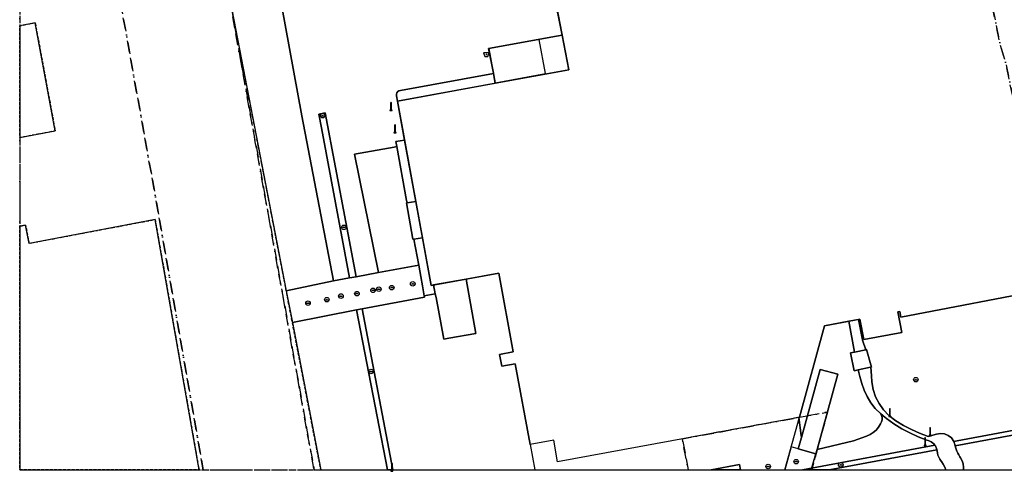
# Model space of a CAD drawing. Header units: millimetres. Extents: x 164728506 to 164943506, y 402859234 to 403059398.
# Tile 1 of 14: x 164728506 to 164836238, y 402859234 to 402908588. Entities that reach past the tile are written whole.
import ezdxf

# ---------------------------------------------------------------- set-up
doc = ezdxf.new("R2010")
doc.units = ezdxf.units.MM
doc.header["$LTSCALE"] = 100
for name, pattern in [('BORDER', [44.45, 12.7, -6.35, 12.7, -6.35, 0, -6.35]), ('HIDDEN', [9.525, 6.35, -3.175]), ('HIDDEN2', [4.7625, 3.175, -1.5875])]:
    doc.linetypes.add(name, pattern=pattern)
for name, color, linetype in [('BAK', 14, 'Continuous'), ('GEBOUWINSTALLATIE', 7, 'Continuous'), ('K--L9000_PERCEEL', 210, 'BORDER'), ('ONBEGROEIDTERREINDEEL', 15, 'HIDDEN2'), ('OVERBRUGGINGSDEEL', 8, 'Continuous'), ('OVERIGBOUWWERK', 7, 'Continuous'), ('PAAL', 14, 'Continuous'), ('PAND', 240, 'Continuous'), ('PUT', 8, 'Continuous'), ('RASTERVERDELING', 8, 'HIDDEN'), ('WEGDEEL', 8, 'Continuous')]:
    doc.layers.add(name, color=color, linetype=linetype)

# ---------------------------------------------------------------- blocks, each defined once
blk = doc.blocks.new('PAAL')
at = {"flags": 128}
blk.add_lwpolyline([(-120, -400), (120, -400), (120, -350), (50, -350), (50, 400), (0, 500), (-50, 400), (-50, -350), (-120, -350), (-120, -400)], dxfattribs=at)
blk.add_point((0, 0))
blk = doc.blocks.new('PUT')
at = {"flags": 128}
blk.add_lwpolyline([(-150, 0), (150, 0)], dxfattribs=at)
blk.add_circle((0, 0), 250)
blk.add_point((0, 0))
blk = doc.blocks.new('BAK')
at = {"flags": 128}
blk.add_lwpolyline([(-150, -200), (150, -200), (300, 200), (-300, 200), (-150, -200)], dxfattribs=at)
blk.add_point((0, 0))

msp = doc.modelspace()

# ---------------------------------------------------------------- linework, layer by layer
at = {"layer": 'GEBOUWINSTALLATIE', "flags": 128}
msp.add_lwpolyline([(164785361, 402906439), (164779842, 402905435), (164780521, 402901697), (164786041, 402902700), (164785361, 402906439)], dxfattribs=at)
at = {"layer": 'K--L9000_PERCEEL', "flags": 128}
for points in [[(164728506, 403040476.125252), (164729171, 403039335), (164735004, 403010031), (164739536, 402987305), (164737267, 402986879), (164735535, 402986565), (164741518, 402955704), (164747148, 402926452), (164747963, 402926229), (164748753, 402926007), (164754285, 402895241), (164760455, 402860816), (164760709.125431, 402859398), (164801639.096418, 402859398), (164801014, 402862784), (164813826, 402865135), (164816896, 402865698), (164815160.185277, 402859398), (164846862.306409, 402859398), (164913849, 402872140), (164914838, 402874023), (164928506, 402876621.118342), (164928506, 403039774.590729), (164861492, 403027425), (164855269.358473, 403059398), (164836509.14906, 403059398), (164837365, 403054238), (164835717, 403053917), (164737911, 403034876), (164737857, 403034866), (164732382, 403045816), (164731355, 403047870), (164728506, 403053568), (164728506, 403040476.125252)], [(164728506, 402976225.10249), (164729006, 402973378), (164732623, 402951349), (164737594, 402921290), (164743411, 402888955), (164748580.443398, 402859398), (164760709.125431, 402859398), (164760455, 402860816), (164754285, 402895241), (164748753, 402926007), (164747963, 402926229), (164747148, 402926452), (164741518, 402955704), (164735535, 402986565), (164737267, 402986879), (164739536, 402987305), (164735004, 403010031), (164729171, 403039335), (164728506, 403040476.125252), (164728506, 402976225.10249)], [(164792075, 402992578), (164791862, 402992558), (164796039, 402970610), (164805424, 402972393), (164806607, 402966089), (164822568, 402969313), (164823636, 402964093), (164828144, 402942551), (164835805, 402905814), (164836407, 402903775), (164839276, 402890102), (164841442, 402879520), (164841499, 402879243), (164866222, 402883916), (164846191, 402990367), (164843294, 403005657), (164833049, 403003703), (164818493, 403000917), (164819108, 402997718), (164811928, 402996315), (164792075, 402992578)], [(164791862, 402992558), (164792075, 402992578), (164811928, 402996315), (164819108, 402997718), (164818493, 403000917), (164833049, 403003703), (164843294, 403005657), (164846191, 402990367), (164866222, 402883916), (164841499, 402879243), (164841442, 402879520), (164839276, 402890102), (164836407, 402903775), (164835805, 402905814), (164828144, 402942551), (164823636, 402964093), (164822568, 402969313), (164806607, 402966089), (164805424, 402972393), (164796039, 402970610), (164791862, 402992558)], [(164748580.443398, 402859398), (164743411, 402888955), (164737594, 402921290), (164732623, 402951349), (164729006, 402973378), (164728506, 402976225.10249), (164728506, 402859398), (164748580.443398, 402859398)], [(164813826, 402865135), (164801014, 402862784), (164801639.096418, 402859398), (164815160.185277, 402859398), (164816896, 402865698), (164813826, 402865135)]]:
    msp.add_lwpolyline(points, dxfattribs=at)
at = {"layer": 'ONBEGROEIDTERREINDEEL', "flags": 128}
for points in [[(164737487, 402983473), (164730015, 403025068), (164728506, 403033468.128547), (164728506, 402859398), (164761450.72202, 402859398), (164758340, 402875505), (164757673, 402878956), (164743562, 402952017), (164743560, 402952027), (164742433, 402957864), (164737487, 402983473)], [(164730202, 402908245), (164732396, 402896427), (164728506, 402895704.969907), (164728506, 402907930.202304), (164730202, 402908245)], [(164728506, 402886006.860754), (164729159, 402886129), (164729530, 402884147), (164743325, 402886750), (164748128.888596, 402859398), (164728506, 402859398), (164728506, 402886006.860754)]]:
    msp.add_lwpolyline(points, dxfattribs=at)
at = {"layer": 'OVERBRUGGINGSDEEL', "flags": 128}
msp.add_lwpolyline([(164815105.647234, 402859398), (164815615, 402861140), (164813686, 402861672), (164812912, 402861890), (164812210.525408, 402859398), (164815105.647234, 402859398)], dxfattribs=at)
at = {"layer": 'OVERIGBOUWWERK', "flags": 128}
for points in [[(164820290, 402875836), (164819211, 402875628), (164819850, 402872253), (164821073, 402872511), (164820725, 402873576), (164820719, 402873605), (164820290, 402875836)], [(164821153, 402872528), (164821073, 402872511), (164819850, 402872253), (164819425, 402872163), (164819822, 402870222), (164820248, 402870310), (164820260, 402870312), (164821586, 402870605), (164821618, 402870608), (164821701, 402870615), (164821153, 402872528)], [(164830855, 402862004), (164830827, 402862114), (164830810, 402862193), (164830789, 402862272), (164830764, 402862350), (164830735, 402862426), (164830702, 402862501), (164830451, 402862873), (164830104, 402863156), (164829689, 402863327), (164829243, 402863370), (164828803, 402863282), (164827889, 402863043), (164826973, 402863386), (164826081, 402863788), (164825217, 402864245), (164824384, 402864758), (164823586, 402865322), (164823012, 402865939), (164822533, 402866631), (164822160, 402867386), (164821899, 402868187), (164821758, 402869017), (164821712, 402869677), (164821618, 402870608), (164821586, 402870605), (164820260, 402870312), (164820434, 402869585), (164820633, 402868829), (164820904, 402868096), (164821244, 402867392), (164821651, 402866724), (164822120, 402866099), (164822696, 402865551), (164822978, 402865280), (164823333, 402864992), (164824155, 402864415), (164825011, 402863890), (164825898, 402863419), (164826813, 402863003), (164827751, 402862645), (164827902, 402862593), (164828071, 402862538), (164828232, 402862460), (164828380, 402862360), (164828514, 402862242), (164828630, 402862106), (164828691, 402862015), (164828745, 402861919), (164828791, 402861819), (164828827, 402861715), (164828855, 402861609), (164828859, 402861585), (164828879, 402861463), (164828914, 402861223), (164828976, 402860990), (164829064, 402860764), (164829177, 402860550), (164829313, 402860350), (164829356, 402860291), (164829565, 402859997), (164829735, 402859678), (164829841.035503, 402859398), (164831767.65, 402859398), (164831775, 402859692), (164831725, 402860047), (164831615, 402860390), (164831450, 402860709), (164831382, 402860821), (164831254, 402861017), (164831139, 402861221), (164831040, 402861433), (164830955, 402861652), (164830887, 402861876), (164830855, 402862004)]]:
    msp.add_lwpolyline(points, dxfattribs=at)
at = {"layer": 'PAND', "flags": 128}
for points in [[(164778010, 402957976), (164788573, 402903113), (164769834, 402899684), (164773520, 402879547), (164780914, 402880897), (164782494, 402872278), (164781009, 402872006), (164781246, 402870711), (164782732, 402870983), (164784346, 402862179), (164784854.067308, 402859398), (164812210.756751, 402859398), (164813826, 402865135), (164816579, 402875122), (164820447, 402875866), (164820876, 402873635), (164825017, 402874385), (164824580, 402876661), (164824806, 402876704), (164824929, 402876065), (164841279, 402879210)], [(164728506, 402895704.969907), (164732396, 402896427), (164730202, 402908245), (164728506, 402907930.202304), (164728506, 402895704.969907)], [(164787844, 402906898), (164787227, 402906787), (164779813, 402905446), (164780335, 402902729), (164780337, 402902722), (164780544, 402901644), (164788573, 402903113), (164787844, 402906898)], [(164743325, 402886750), (164729530, 402884147), (164729159, 402886129), (164728506, 402886006.860754), (164728506, 402859398), (164748128.888596, 402859398), (164743325, 402886750)]]:
    msp.add_lwpolyline(points, dxfattribs=at)
at = {"layer": 'RASTERVERDELING', "flags": 128}
msp.add_lwpolyline([(164728506, 402859398), (164928506, 402859398), (164928506, 403059398), (164728506, 403059398), (164728506, 402859398)], dxfattribs=at)
at = {"layer": 'WEGDEEL', "flags": 128}
for points in [[(164749043, 402953035), (164747585, 402952752), (164743562, 402952017), (164757673, 402878956), (164762827, 402880060), (164759392, 402898082), (164757162, 402910231), (164749043, 402953035)], [(164757162, 402910231), (164759392, 402898082), (164762827, 402880060), (164764610, 402880370), (164761511, 402896777), (164761228, 402898281), (164761922, 402898411), (164765323, 402880494), (164767753, 402880944), (164765140, 402893884), (164769483, 402894665), (164769770, 402894733), (164769675, 402895292), (164770615, 402895418), (164769834, 402899684), (164769717, 402900285), (164769721, 402900446), (164769774, 402900597), (164769871, 402900725), (164770003, 402900816), (164770157, 402900862), (164780337, 402902722), (164780335, 402902729), (164779813, 402905446), (164787227, 402906787), (164787844, 402906898), (164786930, 402911647)], [(164780544, 402901644), (164780337, 402902722), (164770157, 402900862), (164770003, 402900816), (164769871, 402900725), (164769774, 402900597), (164769721, 402900446), (164769717, 402900285), (164769834, 402899684), (164780544, 402901644)], [(164761511, 402896777), (164764610, 402880370), (164765323, 402880494), (164761922, 402898411), (164761228, 402898281), (164761511, 402896777)], [(164770615, 402895418), (164769675, 402895292), (164769770, 402894733), (164770840, 402888821), (164770884, 402888586), (164771840, 402888724), (164770615, 402895418)], [(164770884, 402888586), (164770840, 402888821), (164769770, 402894733), (164769483, 402894665), (164765140, 402893884), (164767753, 402880944), (164772170, 402881764), (164771630, 402884613), (164771528, 402884607), (164770819, 402888569), (164770884, 402888586)], [(164771840, 402888724), (164770884, 402888586), (164770819, 402888569), (164771528, 402884607), (164771630, 402884613), (164772566, 402884761), (164771840, 402888724)], [(164772566, 402884761), (164771630, 402884613), (164772170, 402881764), (164772386, 402880535), (164772573, 402879506), (164772773, 402878399), (164773961, 402878630), (164773800, 402879598), (164773520, 402879547), (164772566, 402884761)], [(164772170, 402881764), (164767753, 402880944), (164765323, 402880494), (164764610, 402880370), (164762827, 402880060), (164757673, 402878956), (164758340, 402875505), (164765358, 402876865), (164765992, 402876971), (164772789, 402878247), (164772773, 402878399), (164772573, 402879506), (164772386, 402880535), (164772170, 402881764)], [(164813995, 402863161), (164813739, 402865119), (164787358, 402860277), (164786939, 402862630), (164784346, 402862179), (164782732, 402870983), (164781246, 402870711), (164781009, 402872006), (164782494, 402872278), (164780914, 402880897), (164777364, 402880249), (164778398, 402874294), (164775443, 402873781), (164774900, 402873687), (164774078, 402878227), (164773961, 402878630), (164772773, 402878399), (164772789, 402878247), (164765992, 402876971), (164769321.669597, 402859398), (164768732.350234, 402859398), (164765358, 402876865), (164758340, 402875505), (164761450.72202, 402859398), (164829841.035503, 402859398), (164829735, 402859678), (164829565, 402859997), (164829356, 402860291), (164829313, 402860350), (164829177, 402860550), (164829064, 402860764), (164828976, 402860990), (164828914, 402861223), (164828879, 402861463), (164828859, 402861585), (164817068.398855, 402859398), (164814143.25097, 402859398), (164828630, 402862106), (164828514, 402862242), (164828380, 402862360), (164828232, 402862460), (164828071, 402862538), (164827902, 402862593), (164827751, 402862645), (164826813, 402863003), (164825898, 402863419), (164825011, 402863890), (164824155, 402864415), (164823333, 402864992), (164822978, 402865280), (164822696, 402865551), (164822804, 402865337), (164822860, 402865104), (164822859, 402864865), (164822802, 402864633), (164822693, 402864420), (164822480, 402864062), (164822215, 402863741), (164821903, 402863465), (164821553, 402863240), (164821172, 402863072), (164819727, 402862558), (164815747, 402861617), (164815615, 402861140), (164813686, 402861672), (164814033, 402862928), (164813995, 402863161)], [(164777364, 402880249), (164773800, 402879598), (164773961, 402878630), (164774078, 402878227), (164774900, 402873687), (164775443, 402873781), (164778398, 402874294), (164777364, 402880249)], [(164841279, 402879210), (164824929, 402876065), (164824806, 402876704), (164824580, 402876661), (164825017, 402874385), (164820876, 402873635), (164820447, 402875866), (164820290, 402875836), (164820719, 402873605), (164820725, 402873576), (164821073, 402872511), (164821153, 402872528), (164821701, 402870615), (164821618, 402870608), (164821712, 402869677), (164821758, 402869017), (164821899, 402868187), (164822160, 402867386), (164822533, 402866631), (164823012, 402865939), (164823586, 402865322), (164824384, 402864758), (164825217, 402864245), (164826081, 402863788), (164826973, 402863386), (164827889, 402863043), (164828803, 402863282), (164829243, 402863370), (164829689, 402863327), (164830104, 402863156), (164830451, 402862873), (164830702, 402862501), (164831075, 402862571), (164843955, 402864984)], [(164765992, 402876971), (164765358, 402876865), (164768732.350234, 402859398), (164769321.669597, 402859398), (164765992, 402876971)], [(164821244, 402867392), (164820904, 402868096), (164820633, 402868829), (164820434, 402869585), (164820260, 402870312), (164820248, 402870310), (164819822, 402870222), (164819425, 402872163), (164819850, 402872253), (164819211, 402875628), (164816579, 402875122), (164813826, 402865135), (164813739, 402865119), (164813995, 402863161), (164814033, 402862928), (164816088, 402870371), (164818016, 402869839), (164815747, 402861617), (164819727, 402862558), (164821172, 402863072), (164821553, 402863240), (164821903, 402863465), (164822215, 402863741), (164822480, 402864062), (164822693, 402864420), (164822802, 402864633), (164822859, 402864865), (164822860, 402865104), (164822804, 402865337), (164822696, 402865551), (164822120, 402866099), (164821651, 402866724), (164821244, 402867392)], [(164818016, 402869839), (164816088, 402870371), (164814033, 402862928), (164813686, 402861672), (164815615, 402861140), (164815747, 402861617), (164818016, 402869839)], [(164867780, 402868904), (164867696, 402869405), (164843955, 402864984), (164831075, 402862571), (164830702, 402862501), (164830735, 402862426), (164830764, 402862350), (164830789, 402862272), (164830810, 402862193), (164830827, 402862114), (164830855, 402862004), (164844044, 402864467), (164867780, 402868904)], [(164844044, 402864467), (164830855, 402862004), (164830887, 402861876), (164830955, 402861652), (164831040, 402861433), (164831139, 402861221), (164831254, 402861017), (164831382, 402860821), (164831450, 402860709), (164831615, 402860390), (164831725, 402860047), (164831775, 402859692), (164831767.65, 402859398), (164846630.949254, 402859398)], [(164828859, 402861585), (164828855, 402861609), (164828827, 402861715), (164828791, 402861819), (164828745, 402861919), (164828691, 402862015), (164828630, 402862106), (164814143.25097, 402859398), (164817068.398855, 402859398), (164828859, 402861585)], [(164815105.647234, 402859398), (164815615, 402861140), (164813686, 402861672), (164812912, 402861890), (164812210.525408, 402859398), (164815105.647234, 402859398)], [(164804163.340673, 402859398), (164807265, 402859983), (164807359.753521, 402859398), (164804163.340673, 402859398)], [(164807359.753521, 402859398), (164807265, 402859983), (164804163.340673, 402859398), (164807359.753521, 402859398)]]:
    msp.add_lwpolyline(points, dxfattribs=at)

# ---------------------------------------------------------------- block references
at = {"layer": 'BAK'}
msp.add_blockref('BAK', (164779567, 402904777), dxfattribs=at)
at = {"layer": 'PAAL'}
for p in [(164769135, 402899068), (164769577, 402896622), (164823712, 402865614), (164828123, 402863526), (164827574, 402862431), (164769229, 402859634)]:
    msp.add_blockref('PAAL', p, dxfattribs=at)
at = {"layer": 'PUT'}
for p in [(164761652, 402898100), (164763972, 402885901), (164767168, 402879014), (164767801, 402879135), (164769213, 402879306), (164771509, 402879727), (164762112, 402877987), (164763654, 402878382), (164765406, 402878648), (164760053, 402877602), (164766944, 402870146), (164826551, 402869245), (164810396, 402859762), (164813461, 402860290), (164818342, 402859936)]:
    msp.add_blockref('PUT', p, dxfattribs=at)

doc.saveas('drawing.dxf')
